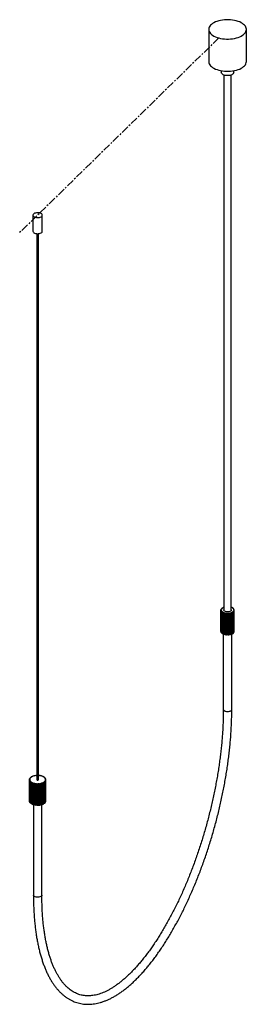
# Paper-space layout '_Trimétrica' of a CAD drawing. Header units: millimetres. Extents: x -332 to 30, y -1503 to 67.
import ezdxf

# ---------------------------------------------------------------- set-up
doc = ezdxf.new("R2010")
doc.units = ezdxf.units.MM
doc.linetypes.add('CENTERX2', pattern=[20.32, 12.7, -2.54, 2.54, -2.54])

psp = doc.layouts.new('_Trimétrica')

# ---------------------------------------------------------------- linework, layer by layer
at = {"color": 7, "linetype": 'Continuous', "lineweight": 25}
for p, q in [((-30, 51.4), (-30, 0)), ((30, 0), (30, 51.4)), ((-10, -14.6), (-10, -17.1)), ((10, -17.1), (10, -14.6)), ((-6, -21.3), (-6, -874.3)), ((6, -874.3), (6, -21.3)), ((-310.9, -244.8), (-310.9, -270.5)), ((-295.9, -270.5), (-295.9, -244.8)), ((-304.9, -274.3), (-304.9, -1144.8)), ((-301.9, -1144.8), (-301.9, -274.3)), ((-10.5, -873.7), (-10.5, -874.4)), ((-9.9, -873.7), (-10.5, -873.7)), ((-10.5, -874.4), (-10, -874.5)), ((-10.5, -908.7), (-10.5, -874.4)), ((-10.4, -875), (-10.1, -875.8)), ((-9.9, -875), (-10.4, -875)), ((-10.4, -909.3), (-10.4, -875)), ((-9.8, -872.4), (-10.3, -873.1)), ((-10.3, -873.1), (-9.8, -873.2)), ((-10.3, -873.7), (-10.3, -873.1)), ((-10.1, -875.8), (-9.6, -875.7)), ((-10.1, -910.1), (-10.1, -875.8)), ((-10, -874.5), (-10, -875)), ((-9.3, -872.4), (-9.8, -872.4)), ((-9.3, -876.2), (-9.8, -876.3)), ((-9.8, -876.3), (-9.1, -877)), ((-9.8, -910.6), (-9.8, -876.3)), ((-9.6, -875.7), (-9.6, -876.3)), ((-8.6, -871.2), (-9.4, -871.8)), ((-9.4, -871.8), (-8.9, -872)), ((-9.4, -872.4), (-9.4, -871.8)), ((-9.1, -877), (-8.6, -876.9)), ((-9.1, -911.3), (-9.1, -877)), ((-8.1, -871.3), (-8.6, -871.2)), ((-8.6, -876.9), (-8.6, -911.2)), ((-8.1, -877.4), (-8.5, -877.5)), ((-8.5, -877.5), (-7.5, -878.1)), ((-8.5, -911.8), (-8.5, -877.5)), ((-6.8, -870.2), (-7.9, -870.7)), ((-7.9, -870.7), (-7.5, -870.9)), ((-7.9, -871.1), (-7.9, -870.7)), ((-7.5, -878.1), (-7.1, -877.9)), ((-7.5, -912.4), (-7.5, -878.1)), ((-7.1, -877.9), (-7.1, -912.2)), ((-6.4, -870.4), (-6.8, -870.2)), ((-6.3, -878.3), (-6.6, -878.5)), ((-6.6, -878.5), (-5.4, -879)), ((-6.6, -912.8), (-6.6, -878.5)), ((-5.4, -879), (-5.1, -878.7)), ((-5.4, -913.2), (-5.4, -879)), ((-5.1, -878.7), (-5.1, -913)), ((-4.2, -879), (-4.4, -879.2)), ((3.1, -879.2), (3.3, -879.5)), ((3.1, -913.5), (3.1, -879.2)), ((3.3, -879.5), (4.7, -879.2)), ((4.7, -879.2), (4.5, -878.9)), ((4.7, -913.4), (4.7, -879.2)), ((5.4, -878.6), (5.7, -878.9)), ((5.4, -912.9), (5.4, -878.6)), ((5.7, -878.9), (6.9, -878.4)), ((5.7, -913.1), (5.7, -878.9)), ((6.5, -870), (6.1, -870.2)), ((7.6, -870.6), (6.5, -870)), ((6.9, -878.4), (6.6, -878.2)), ((6.9, -912.7), (6.9, -878.4)), ((7.3, -870.8), (7.6, -870.6)), ((7.3, -877.8), (7.7, -878)), ((7.3, -912.1), (7.3, -877.8)), ((7.6, -871), (7.6, -870.6)), ((7.7, -878), (8.7, -877.4)), ((7.7, -912.3), (7.7, -878)), ((8.4, -871), (7.9, -871.2)), ((8.7, -877.4), (8.3, -877.2)), ((9.2, -871.7), (8.4, -871)), ((8.7, -871.8), (9.2, -871.7)), ((8.7, -911.7), (8.7, -877.4)), ((8.8, -876.8), (9.3, -876.9)), ((8.8, -911.1), (8.8, -876.8)), ((9.2, -872.3), (9.2, -871.7)), ((9.7, -872.2), (9.2, -872.3)), ((9.3, -876.9), (9.9, -876.2)), ((9.3, -911.2), (9.3, -876.9)), ((9.9, -876.2), (9.4, -876.1)), ((10.2, -872.9), (9.7, -872.2)), ((9.7, -873), (10.2, -872.9)), ((9.7, -875.6), (10.2, -875.6)), ((9.7, -876.1), (9.7, -875.6)), ((10.4, -873.5), (9.9, -873.5)), ((9.9, -910.5), (9.9, -876.2)), ((10, -874.3), (10.5, -874.3)), ((10, -874.8), (10, -874.3)), ((10.5, -874.9), (10, -874.8)), ((10.2, -873.5), (10.2, -872.9)), ((10.2, -875.6), (10.5, -874.9)), ((10.2, -909.9), (10.2, -875.6)), ((10.5, -874.3), (10.4, -873.5)), ((10.5, -908.6), (10.5, -874.3)), ((10.5, -909.1), (10.5, -874.9)), ((-4.4, -879.2), (-3, -879.5)), ((-4.4, -913.5), (-4.4, -879.2)), ((-3, -879.5), (-2.8, -879.3)), ((-3, -913.8), (-3, -879.5)), ((-2.8, -879.3), (-2.8, -913.5)), ((-1.8, -879.4), (-1.9, -879.6)), ((-1.9, -879.6), (-0.4, -879.7)), ((-1.9, -913.9), (-1.9, -879.6)), ((-0.4, -879.7), (-0.3, -879.5)), ((-0.4, -914), (-0.4, -879.7)), ((-0.3, -879.5), (-0.3, -913.7)), ((0.7, -879.4), (0.8, -879.7)), ((0.7, -913.7), (0.7, -879.4)), ((0.8, -879.7), (2.2, -879.6)), ((0.8, -914), (0.8, -879.7)), ((2.2, -879.6), (2.2, -879.3)), ((2.2, -913.9), (2.2, -879.6)), ((3.3, -913.7), (3.3, -879.5)), ((-10.5, -908.7), (-10.4, -908.7)), ((-10.4, -909.3), (-10.1, -910.1)), ((-10.1, -910.1), (-9.8, -910)), ((9.3, -911.2), (9.9, -910.5)), ((9.9, -909.9), (10.2, -909.9)), ((10.2, -909.9), (10.5, -909.1)), ((10.5, -908.6), (10.5, -908.6)), ((-9.8, -910.6), (-9.1, -911.3)), ((-9.1, -911.3), (-8.6, -911.2)), ((-8.5, -911.8), (-7.5, -912.4)), ((-7.5, -912.4), (-7.1, -912.2)), ((-6.8, -912.4), (-6.8, -1032.9)), ((-6.6, -912.8), (-5.4, -913.2)), ((-5.4, -913.2), (-5.1, -913)), ((-4.4, -913.5), (-3, -913.8)), ((-3, -913.8), (-2.8, -913.5)), ((-1.9, -913.9), (-0.4, -914)), ((-0.4, -914), (-0.3, -913.7)), ((0.7, -913.7), (0.8, -914)), ((0.8, -914), (2.2, -913.9)), ((3.1, -913.5), (3.3, -913.7)), ((3.3, -913.7), (4.7, -913.4)), ((5.4, -912.9), (5.7, -913.1)), ((5.7, -913.1), (6.9, -912.7)), ((6.7, -1032.9), (6.7, -912.7)), ((7.3, -912.1), (7.7, -912.3)), ((7.7, -912.3), (8.7, -911.7)), ((8.8, -911.1), (9.3, -911.2)), ((-316.4, -1144.4), (-316.3, -1145.5)), ((-315.8, -1144.4), (-316.4, -1144.4)), ((-316.4, -1178.6), (-316.4, -1144.4)), ((-316.3, -1145.5), (-315.8, -1145.5)), ((-316.3, -1179.6), (-316.3, -1145.5)), ((-315.8, -1142.8), (-316.2, -1143.8)), ((-316.2, -1143.8), (-315.7, -1143.9)), ((-316.2, -1144.4), (-316.2, -1143.8)), ((-315.6, -1146.1), (-316.2, -1146.1)), ((-315.2, -1142.9), (-315.8, -1142.8)), ((-315.8, -1145.5), (-315.8, -1146.1)), ((-314.4, -1141.3), (-315.3, -1142.2)), ((-315.3, -1142.2), (-314.8, -1142.3)), ((-315.3, -1142.8), (-315.3, -1142.2)), ((-313.9, -1141.4), (-314.4, -1141.3)), ((-312.3, -1140), (-313.7, -1140.7)), ((-313.7, -1140.7), (-313.3, -1140.9)), ((-313.7, -1141.2), (-313.7, -1140.7)), ((-311.9, -1140.2), (-312.3, -1140)), ((-309.7, -1139), (-311.3, -1139.5)), ((-311.3, -1139.5), (-311, -1139.8)), ((-311.3, -1139.9), (-311.3, -1139.5)), ((-309.4, -1139.2), (-309.7, -1139)), ((-306.6, -1138.3), (-308.5, -1138.7)), ((-308.5, -1138.7), (-308.4, -1138.9)), ((-308.5, -1139), (-308.5, -1138.7)), ((-306.5, -1138.6), (-306.6, -1138.3)), ((-305.4, -1138.2), (-305.3, -1138.5)), ((-304.9, -1138.2), (-305.4, -1138.2)), ((-305.4, -1138.5), (-305.4, -1138.2)), ((-300.1, -1138.3), (-301.9, -1138.2)), ((-300.2, -1138.6), (-300.1, -1138.3)), ((-300.1, -1138.6), (-300.1, -1138.3)), ((-298.9, -1138.5), (-299.2, -1138.8)), ((-297.1, -1139), (-298.9, -1138.5)), ((-297.3, -1139.2), (-297.1, -1139)), ((-297.1, -1139.3), (-297.1, -1139)), ((-296, -1139.3), (-296.4, -1139.5)), ((-294.5, -1139.9), (-296, -1139.3)), ((-294.8, -1140.2), (-294.5, -1139.9)), ((-294.5, -1140.3), (-294.5, -1139.9)), ((-293.6, -1140.4), (-294, -1140.6)), ((-292.4, -1141.2), (-293.6, -1140.4)), ((-292.8, -1141.4), (-292.4, -1141.2)), ((-292.4, -1141.8), (-292.4, -1141.2)), ((-291.7, -1141.8), (-292.2, -1141.9)), ((-291, -1142.8), (-291.7, -1141.8)), ((-291.5, -1142.9), (-291, -1142.8)), ((-290.6, -1143.4), (-291.2, -1143.4)), ((-291.1, -1146.1), (-290.5, -1146.1)), ((-291.1, -1146.7), (-291.1, -1146.1)), ((-291, -1143.4), (-291, -1142.8)), ((-290.9, -1144.4), (-290.3, -1144.4)), ((-290.9, -1145), (-290.9, -1144.8)), ((-290.3, -1145.1), (-290.9, -1145)), ((-290.3, -1144.4), (-290.6, -1143.4)), ((-290.5, -1146.1), (-290.3, -1145.1)), ((-290.5, -1180.2), (-290.5, -1146.1)), ((-290.3, -1145.1), (-290.3, -1144.4)), ((-290.3, -1179.2), (-290.3, -1145.1)), ((-316.2, -1146.1), (-315.6, -1147.1)), ((-316.2, -1180.2), (-316.2, -1146.1)), ((-315.6, -1147.1), (-315.1, -1147)), ((-315.6, -1181.2), (-315.6, -1147.1)), ((-315.1, -1147), (-315.1, -1147.7)), ((-314.7, -1147.6), (-315.1, -1147.7)), ((-315.1, -1147.7), (-314.1, -1148.6)), ((-315.1, -1181.8), (-315.1, -1147.7)), ((-314.1, -1148.6), (-313.7, -1148.5)), ((-314.1, -1182.7), (-314.1, -1148.6)), ((-313.7, -1148.5), (-313.7, -1182.6)), ((-313, -1149), (-313.4, -1149.1)), ((-313.4, -1149.1), (-312, -1149.9)), ((-313.4, -1183.3), (-313.4, -1149.1)), ((-312, -1149.9), (-311.6, -1149.7)), ((-312, -1184), (-312, -1149.9)), ((-311.6, -1149.7), (-311.6, -1183.8)), ((-310.7, -1150.1), (-311, -1150.3)), ((-311, -1150.3), (-309.3, -1150.8)), ((-311, -1184.4), (-311, -1150.3)), ((-309.3, -1150.8), (-309, -1150.6)), ((-309.3, -1184.9), (-309.3, -1150.8)), ((-309, -1150.6), (-309, -1184.7)), ((-308, -1150.8), (-308.1, -1151.1)), ((-308.1, -1151.1), (-306.2, -1151.4)), ((-308.1, -1185.2), (-308.1, -1151.1)), ((-306.2, -1151.4), (-306, -1151.1)), ((-306.2, -1185.5), (-306.2, -1151.4)), ((-306, -1151.1), (-306, -1185.3)), ((-304.9, -1151.2), (-304.9, -1151.5)), ((-304.9, -1151.5), (-302.9, -1151.6)), ((-304.9, -1185.6), (-304.9, -1151.5)), ((-302.9, -1151.6), (-302.9, -1151.3)), ((-302.9, -1151.3), (-302.9, -1185.4)), ((-302.9, -1185.7), (-302.9, -1151.6)), ((-301.8, -1151.2), (-301.7, -1151.5)), ((-301.8, -1185.4), (-301.8, -1151.2)), ((-301.7, -1151.5), (-299.7, -1151.3)), ((-301.7, -1185.6), (-301.7, -1151.5)), ((-299.7, -1151.3), (-299.8, -1151)), ((-299.7, -1185.4), (-299.7, -1151.3)), ((-298.8, -1150.8), (-298.5, -1151.1)), ((-298.8, -1184.9), (-298.8, -1150.8)), ((-298.5, -1151.1), (-296.7, -1150.6)), ((-298.5, -1185.2), (-298.5, -1151.1)), ((-296.7, -1150.6), (-297, -1150.4)), ((-296.7, -1184.7), (-296.7, -1150.6)), ((-296, -1150.1), (-295.7, -1150.3)), ((-296, -1184.2), (-296, -1150.1)), ((-295.7, -1150.3), (-294.1, -1149.6)), ((-295.7, -1184.4), (-295.7, -1150.3)), ((-294.1, -1149.6), (-294.5, -1149.4)), ((-294.1, -1183.7), (-294.1, -1149.6)), ((-293.7, -1149), (-293.3, -1149.1)), ((-293.7, -1183.1), (-293.7, -1149)), ((-293.3, -1149.1), (-292.1, -1148.3)), ((-293.3, -1183.2), (-293.3, -1149.1)), ((-292.1, -1148.3), (-292.6, -1148.1)), ((-292.1, -1182.4), (-292.1, -1148.3)), ((-292, -1147.6), (-291.5, -1147.7)), ((-292, -1181.7), (-292, -1147.6)), ((-291.5, -1147.7), (-290.8, -1146.7)), ((-291.5, -1181.8), (-291.5, -1147.7)), ((-290.8, -1146.7), (-291.3, -1146.6)), ((-290.8, -1180.8), (-290.8, -1146.7)), ((-316.4, -1178.6), (-316.3, -1179.6)), ((-316.3, -1179.6), (-316.2, -1179.6)), ((-316.2, -1180.2), (-315.6, -1181.2)), ((-315.6, -1181.2), (-315.1, -1181.2)), ((-315.1, -1181.8), (-314.1, -1182.7)), ((-314.1, -1182.7), (-313.7, -1182.6)), ((-313.4, -1183.3), (-312, -1184)), ((-312, -1184), (-311.6, -1183.8)), ((-311, -1184.4), (-309.3, -1184.9)), ((-310.1, -1184.7), (-310.1, -1329)), ((-309.3, -1184.9), (-309, -1184.7)), ((-308.1, -1185.2), (-306.2, -1185.5)), ((-306.2, -1185.5), (-306, -1185.3)), ((-304.9, -1185.6), (-302.9, -1185.7)), ((-302.9, -1185.7), (-302.9, -1185.4)), ((-301.8, -1185.4), (-301.7, -1185.6)), ((-301.7, -1185.6), (-299.7, -1185.4)), ((-298.8, -1184.9), (-298.5, -1185.2)), ((-298.5, -1185.2), (-296.7, -1184.7)), ((-296.6, -1329), (-296.6, -1184.4)), ((-296, -1184.2), (-295.7, -1184.4)), ((-295.7, -1184.4), (-294.1, -1183.7)), ((-293.7, -1183.1), (-293.3, -1183.2)), ((-293.3, -1183.2), (-292.1, -1182.4)), ((-292, -1181.7), (-291.5, -1181.8)), ((-291.5, -1181.8), (-290.8, -1180.8)), ((-290.8, -1180.2), (-290.5, -1180.2)), ((-290.5, -1180.2), (-290.3, -1179.2))]:
    psp.add_line(p, q, dxfattribs=at)
at = {"color": 7, "linetype": 'CENTERX2'}
psp.add_line((-14, 37.8), (-332.1, -272.7), dxfattribs=at)
at = {"color": 7, "linetype": 'Continuous', "lineweight": 25, "flags": 128}
for points in [[(-14, 37.8), (-11.1, 37.1), (-8, 36.5), (-4.8, 36.2), (-1.6, 36), (1.7, 36), (4.9, 36.2), (8.1, 36.6), (11.2, 37.1), (14.1, 37.8), (16.9, 38.7), (19.5, 39.7), (21.8, 40.8), (23.9, 42.1), (25.7, 43.5), (27.3, 45), (28.4, 46.5), (29.3, 48.1), (29.8, 49.8), (30, 51.5), (29.8, 53.1), (29.3, 54.8), (28.4, 56.4), (27.2, 57.9), (25.7, 59.4), (23.8, 60.8), (21.7, 62.1), (19.4, 63.2), (16.8, 64.2), (14, 65.1), (11.1, 65.8), (8, 66.3), (4.8, 66.7), (1.6, 66.9), (-1.7, 66.9), (-4.9, 66.7), (-8.1, 66.3), (-11.2, 65.8), (-14.1, 65.1), (-16.9, 64.2), (-19.5, 63.2), (-21.8, 62), (-23.9, 60.8), (-25.7, 59.4), (-27.3, 57.9), (-28.4, 56.3), (-29.3, 54.7), (-29.8, 53.1), (-30, 51.4), (-29.8, 49.7), (-29.3, 48.1), (-28.4, 46.5), (-27.2, 44.9), (-25.7, 43.4), (-23.8, 42.1), (-21.7, 40.8), (-19.4, 39.6), (-16.8, 38.6), (-14, 37.8)], [(-30, 0), (-30, 0), (-29.8, -1.7), (-29.3, -3.4), (-28.4, -5), (-27.2, -6.5), (-25.7, -8), (-23.8, -9.4), (-21.7, -10.6), (-19.4, -11.8), (-16.8, -12.8), (-14, -13.7)], [(-14, -13.7), (-11.1, -14.4), (-8, -14.9), (-4.8, -15.3), (-1.6, -15.4), (1.7, -15.4), (4.9, -15.2), (8.1, -14.9), (11.2, -14.3), (14.1, -13.6), (16.9, -12.8), (19.5, -11.8), (21.8, -10.6), (23.9, -9.3), (25.7, -7.9), (27.3, -6.5), (28.4, -4.9), (29.3, -3.3), (29.8, -1.6), (30, 0)], [(10, -17.1), (10, -17.4), (9.7, -18.4), (9.1, -19.3), (8.1, -20.2), (6.8, -20.9), (5.3, -21.5), (3.6, -21.9), (1.8, -22.2), (-0.1, -22.3), (-2, -22.2), (-3.8, -21.9), (-5.5, -21.4), (-7, -20.8), (-8.2, -20.1), (-9.1, -19.2), (-9.7, -18.3), (-10, -17.3), (-10, -17.1)], [(-306.9, -248.2), (-305.3, -248.5), (-303.7, -248.7), (-302.1, -248.6), (-300.6, -248.4), (-299.1, -248), (-297.9, -247.5), (-296.9, -246.8), (-296.2, -246), (-295.9, -245.2), (-295.9, -244.4), (-296.2, -243.6), (-296.9, -242.8), (-297.9, -242.2), (-299.2, -241.6), (-300.6, -241.2), (-302.2, -241), (-303.8, -241), (-305.4, -241.1), (-306.9, -241.4), (-308.2, -241.9), (-309.3, -242.5), (-310.2, -243.2), (-310.7, -244), (-310.9, -244.8), (-310.7, -245.7), (-310.2, -246.5), (-309.3, -247.2), (-308.2, -247.8), (-306.9, -248.2)], [(-310.9, -270.5), (-310.9, -270.5), (-310.7, -271.4), (-310.2, -272.2), (-309.3, -272.9), (-308.2, -273.5), (-306.9, -274)], [(-306.9, -274), (-305.3, -274.3), (-303.7, -274.4), (-302.1, -274.3), (-300.6, -274.1), (-299.1, -273.7), (-297.9, -273.2), (-296.9, -272.5), (-296.2, -271.8), (-295.9, -270.9), (-295.9, -270.5)], [(6, -874.3), (5.9, -874.8), (5.5, -875.6), (4.7, -876.2), (3.6, -876.8), (2.3, -877.2), (0.9, -877.4), (-0.7, -877.4), (-2.1, -877.2), (-3.4, -876.8), (-4.6, -876.3), (-5.4, -875.7), (-5.9, -874.9), (-6, -874.3)], [(6, -870.2), (6, -870.2), (6.1, -870.2)], [(8.8, -911.1), (8.7, -911.1), (8.7, -911.2)], [(-304.1, -1145.5), (-303.5, -1145.6), (-302.9, -1145.6), (-302.4, -1145.4), (-302, -1145.2), (-301.9, -1144.9), (-301.9, -1144.8)], [(-292.1, -1181.8), (-292.1, -1181.8), (-292, -1181.7)]]:
    psp.add_lwpolyline(points, dxfattribs=at)
at = {"color": 8, "linetype": 'Continuous', "lineweight": 25, "flags": 128}
for points in [[(-6.8, -1032.9), (-6.7, -1033.4), (-6.3, -1034.2), (-5.5, -1034.9), (-4.4, -1035.5), (-3.2, -1036)], [(-3.2, -1036), (-1.7, -1036.3), (-0.1, -1036.4), (1.4, -1036.3), (2.9, -1036), (4.2, -1035.6), (5.3, -1035), (6.1, -1034.3), (6.6, -1033.6), (6.7, -1032.9)], [(-296.6, -1329), (-296.6, -1329.2), (-296.9, -1330), (-297.6, -1330.8), (-298.5, -1331.4), (-299.8, -1331.9), (-301.2, -1332.3), (-302.7, -1332.4), (-304.3, -1332.4), (-305.8, -1332.2), (-307.2, -1331.8), (-308.4, -1331.3), (-309.3, -1330.6), (-309.9, -1329.9), (-310.1, -1329.1), (-310.1, -1329)]]:
    psp.add_lwpolyline(points, dxfattribs=at)
at = {"color": 7, "linetype": 'Continuous', "lineweight": 25}
for centre, radius, start, end in [((-7.3, -874.3), 2.73, 183.3146, 194.3668), ((-7, -874.4), 2.98, 156.2186, 166.6294), ((-6.2, -873.8), 3.9, 209.3824, 218.0868), ((-5.6, -875.3), 4.71, 135.0269, 142.7047), ((-4.3, -871.9), 6.61, 228.9235, 235.0477), ((-3.5, -877.8), 7.95, 120.1026, 125.5184), ((-2.2, -868.5), 10.6, 242.7167, 247.1865), ((-1.7, -881.3), 11.9, 110.4366, 113.256), ((-0.7, -864.5), 14.9, 253.0176, 256.5734), ((0.1, -861.5), 17.9, 276.4888, 279.6383), ((0.9, -865), 14.4, 284.5977, 288.2456), ((2.5, -869.1), 10, 294.2661, 298.9101), ((3.2, -878.2), 8.49, 56.3883, 61.5721), ((4.6, -872.3), 6.15, 306.9227, 313.3462), ((5.3, -875.5), 5.07, 40.0108, 47.3248), ((6.4, -874), 3.65, 324.7273, 333.8225), ((6.9, -874.4), 3.13, 17.0006, 27.0869), ((7.3, -874.3), 2.68, 349.3317, 0.5138), ((-0.1, -861.2), 18.3, 261.4392, 264.549), ((0, -860.1), 19.4, 269.0111, 271.9984), ((-4.6, -906.6), 6.15, 228.8263, 230.7206), ((-2.4, -903.1), 10.3, 242.6764, 245.4481), ((-0.8, -898.9), 14.8, 253.0045, 255.8597), ((-0.1, -895.5), 18.3, 261.4392, 264.549), ((0, -894.3), 19.4, 269.0111, 271.9984), ((0.1, -895.8), 17.9, 276.4888, 279.6383), ((0.9, -899.4), 14.3, 285.4178, 288.2535), ((2.6, -903.6), 9.67, 296.227, 298.9519), ((-312.4, -1144.9), 3.48, 163.1442, 172.9595), ((-312.3, -1144.8), 3.6, 190.7958, 200.3928), ((-310.9, -1145.6), 5.17, 140.0755, 147.6227), ((-308.4, -1148.2), 8.77, 123.6639, 128.9682), ((-305.9, -1152.7), 13.9, 111.8514, 115.756), ((-304.1, -1157.7), 19.2, 102.6393, 105.7788), ((-303.4, -1161.6), 23.2, 94.7429, 97.5184), ((-304, -1144.6), 0.884, 192.9662, 266.0309), ((-303.1, -1160.4), 22, 79.6049, 82.4762), ((-302.1, -1155.9), 17.4, 70.8541, 74.2159), ((-300, -1150.9), 11.9, 59.9142, 64.2391), ((-297.4, -1147), 7.24, 44.999, 51.0243), ((-295.1, -1145.2), 4.33, 23.8633, 32.3481), ((-294.9, -1144.6), 4.09, 330.7325, 339.5536), ((-294.2, -1144.8), 3.33, 356.8396, 6.9649), ((-310.6, -1143.8), 5.54, 215.3179, 222.5181), ((-308, -1141), 9.39, 233.096, 238.1617), ((-305.6, -1136.4), 14.6, 245.7508, 249.5204), ((-304, -1131.3), 19.9, 255.4206, 258.4908), ((-303.4, -1127.8), 23.5, 263.5311, 266.2803), ((-303.3, -1127.2), 24.1, 271.011, 273.7141), ((-303, -1129.8), 21.5, 278.5866, 281.5038), ((-301.8, -1134.5), 16.6, 287.0144, 290.4746), ((-299.6, -1139.4), 11.2, 297.3264, 301.8329), ((-297, -1143), 6.73, 311.1422, 317.4678), ((-308.3, -1175.4), 8.95, 233.0357, 235.3878), ((-305.7, -1170.7), 14.3, 245.73, 248.3697), ((-304, -1165.4), 19.9, 255.4206, 258.4908), ((-303.4, -1161.9), 23.5, 263.5311, 266.2803), ((-303.3, -1161.3), 24.1, 271.011, 273.7141), ((-303, -1163.9), 21.5, 278.5866, 281.5038), ((-301.7, -1168.8), 16.4, 287.8513, 290.4894), ((-299.4, -1173.9), 10.8, 299.3209, 301.876)]:
    psp.add_arc(centre, radius, start, end, dxfattribs=at)
for points, knots in [([(-310.1, -1329), (-310.1, -1330.5), (-310.1, -1335), (-310, -1342.3), (-309.6, -1350.8), (-309.2, -1359.1), (-308.6, -1367.3), (-307.8, -1375.3), (-306.9, -1383.2), (-305.9, -1390.8), (-304.7, -1398.3), (-303.3, -1405.5), (-301.8, -1412.6), (-300.2, -1419.4), (-298.4, -1426), (-296.4, -1432.4), (-294.3, -1438.5), (-292.1, -1444.4), (-289.7, -1450.1), (-287.2, -1455.5), (-284.5, -1460.6), (-281.7, -1465.5), (-278.8, -1470.1), (-275.7, -1474.4), (-272.5, -1478.5), (-269.2, -1482.2), (-265.7, -1485.6), (-262.1, -1488.8), (-258.5, -1491.6), (-254.7, -1494.1), (-250.8, -1496.3), (-246.9, -1498.2), (-242.8, -1499.8), (-238.7, -1501.1), (-234.5, -1502.1), (-230.2, -1502.8), (-225.9, -1503.1), (-221.4, -1503.2), (-217, -1502.9), (-212.4, -1502.4), (-207.8, -1501.5), (-203.2, -1500.3), (-198.5, -1498.8), (-193.7, -1497), (-188.9, -1494.9), (-184.1, -1492.5), (-179.2, -1489.7), (-174.3, -1486.7), (-169.4, -1483.3), (-164.5, -1479.7), (-159.6, -1475.8), (-154.7, -1471.6), (-149.8, -1467.1), (-144.9, -1462.3), (-140, -1457.3), (-135.2, -1452), (-130.3, -1446.5), (-125.5, -1440.7), (-120.7, -1434.7), (-116, -1428.4), (-111.2, -1421.9), (-106.6, -1415.2), (-101.9, -1408.2), (-97.4, -1401), (-92.8, -1393.7), (-88.4, -1386.1), (-84, -1378.3), (-79.6, -1370.4), (-75.3, -1362.2), (-71.1, -1353.9), (-67, -1345.5), (-63, -1336.9), (-59, -1328.1), (-55.1, -1319.2), (-51.3, -1310.2), (-47.6, -1301), (-44, -1291.8), (-40.5, -1282.4), (-37.1, -1272.9), (-33.8, -1263.4), (-30.7, -1253.7), (-27.6, -1244.1), (-24.6, -1234.3), (-21.8, -1224.5), (-19.1, -1214.7), (-16.5, -1204.8), (-14, -1194.9), (-11.7, -1185), (-9.5, -1175.1), (-7.4, -1165.1), (-5.5, -1155.3), (-3.7, -1145.4), (-2, -1135.6), (-0.5, -1125.8), (0.9, -1116), (2.1, -1106.4), (3.2, -1096.7), (4.2, -1087.2), (5, -1077.8), (5.6, -1068.4), (6.1, -1059.2), (6.5, -1050.1), (6.7, -1041.3), (6.7, -1035.6), (6.7, -1032.9)], [0, 0, 0, 0, 0.005207, 0.015116, 0.025028, 0.034945, 0.044867, 0.054794, 0.064727, 0.074665, 0.08461, 0.09456, 0.104518, 0.114481, 0.124451, 0.134427, 0.144408, 0.154392, 0.164379, 0.174364, 0.184343, 0.194313, 0.204266, 0.214196, 0.224094, 0.233952, 0.243762, 0.253516, 0.263209, 0.272838, 0.282407, 0.291921, 0.30139, 0.310828, 0.32025, 0.329672, 0.339107, 0.348571, 0.358077, 0.367636, 0.377254, 0.386934, 0.396673, 0.406467, 0.416309, 0.426193, 0.436108, 0.446048, 0.456005, 0.465974, 0.475948, 0.485926, 0.495902, 0.505875, 0.515844, 0.525808, 0.535765, 0.545717, 0.555663, 0.565603, 0.575537, 0.585465, 0.595389, 0.605307, 0.615221, 0.62513, 0.635036, 0.644937, 0.654836, 0.664731, 0.674624, 0.684513, 0.694401, 0.704286, 0.71417, 0.724051, 0.733932, 0.743811, 0.753688, 0.763565, 0.773441, 0.783316, 0.793191, 0.803066, 0.81294, 0.822815, 0.832689, 0.842564, 0.852439, 0.862314, 0.87219, 0.882067, 0.891946, 0.901825, 0.911706, 0.921588, 0.931472, 0.941358, 0.951246, 0.961136, 0.97103, 0.980926, 0.990825, 1, 1, 1, 1]), ([(-6.8, -1032.9), (-6.8, -1034.4), (-6.8, -1038.8), (-6.9, -1046.1), (-7.2, -1054.9), (-7.6, -1063.9), (-8.2, -1073), (-8.9, -1082.2), (-9.8, -1091.5), (-10.8, -1100.9), (-12, -1110.3), (-13.3, -1119.9), (-14.7, -1129.5), (-16.3, -1139.1), (-18, -1148.8), (-19.9, -1158.5), (-21.9, -1168.3), (-24, -1178), (-26.2, -1187.8), (-28.6, -1197.5), (-31.1, -1207.3), (-33.7, -1217), (-36.5, -1226.7), (-39.3, -1236.3), (-42.3, -1245.9), (-45.4, -1255.4), (-48.6, -1264.8), (-51.9, -1274.1), (-55.3, -1283.4), (-58.8, -1292.5), (-62.4, -1301.6), (-66.1, -1310.5), (-69.8, -1319.3), (-73.7, -1327.9), (-77.6, -1336.4), (-81.6, -1344.7), (-85.7, -1352.9), (-89.9, -1360.9), (-94.1, -1368.7), (-98.4, -1376.4), (-102.7, -1383.8), (-107, -1391), (-111.5, -1398.1), (-115.9, -1404.9), (-120.4, -1411.4), (-124.9, -1417.8), (-129.5, -1423.9), (-134, -1429.7), (-138.6, -1435.4), (-143.2, -1440.7), (-147.7, -1445.8), (-152.3, -1450.6), (-156.9, -1455.2), (-161.4, -1459.5), (-166, -1463.5), (-170.5, -1467.2), (-175, -1470.7), (-179.4, -1473.8), (-183.8, -1476.7), (-188.2, -1479.3), (-192.5, -1481.6), (-196.7, -1483.6), (-200.9, -1485.3), (-205, -1486.8), (-209.1, -1487.9), (-213.1, -1488.8), (-217.1, -1489.4), (-221, -1489.7), (-224.8, -1489.7), (-228.6, -1489.4), (-232.3, -1488.8), (-235.9, -1487.9), (-239.5, -1486.7), (-243, -1485.1), (-246.4, -1483.3), (-249.8, -1481.2), (-253, -1478.8), (-256.1, -1476.1), (-259.1, -1473.2), (-262, -1469.9), (-264.8, -1466.4), (-267.5, -1462.6), (-270.1, -1458.6), (-272.6, -1454.2), (-275, -1449.6), (-277.3, -1444.7), (-279.5, -1439.6), (-281.5, -1434.2), (-283.5, -1428.6), (-285.3, -1422.7), (-287, -1416.5), (-288.5, -1410.1), (-290, -1403.5), (-291.2, -1396.7), (-292.4, -1389.6), (-293.4, -1382.4), (-294.3, -1374.9), (-295, -1367.2), (-295.7, -1359.4), (-296.1, -1351.3), (-296.4, -1343.1), (-296.6, -1335.7), (-296.6, -1330.9), (-296.6, -1329)], [0, 0, 0, 0, 0.005236, 0.015174, 0.025115, 0.03506, 0.045008, 0.054959, 0.064913, 0.074869, 0.084827, 0.094788, 0.10475, 0.114714, 0.124679, 0.134645, 0.144613, 0.154581, 0.16455, 0.174519, 0.184489, 0.194459, 0.204429, 0.214399, 0.224369, 0.234338, 0.244306, 0.254274, 0.264241, 0.274207, 0.284171, 0.294134, 0.304095, 0.314054, 0.324011, 0.333966, 0.343918, 0.353867, 0.363814, 0.373757, 0.383696, 0.393631, 0.403562, 0.413488, 0.423409, 0.433325, 0.443236, 0.45314, 0.463038, 0.47293, 0.482814, 0.492692, 0.502563, 0.512428, 0.522286, 0.532139, 0.541988, 0.551836, 0.561683, 0.571534, 0.581393, 0.591265, 0.601158, 0.611082, 0.621047, 0.631066, 0.641153, 0.651321, 0.661579, 0.671933, 0.682377, 0.692891, 0.703445, 0.713988, 0.724477, 0.734885, 0.7452, 0.75542, 0.765552, 0.77561, 0.785608, 0.795558, 0.805473, 0.815363, 0.825236, 0.835099, 0.844956, 0.854811, 0.864668, 0.874527, 0.88439, 0.894259, 0.904134, 0.914015, 0.923902, 0.933796, 0.943697, 0.953603, 0.963515, 0.973433, 0.983356, 0.993284, 1, 1, 1, 1])]:
    psp.add_open_spline(points, degree=3, knots=knots, dxfattribs=at)

doc.saveas('drawing.dxf')
